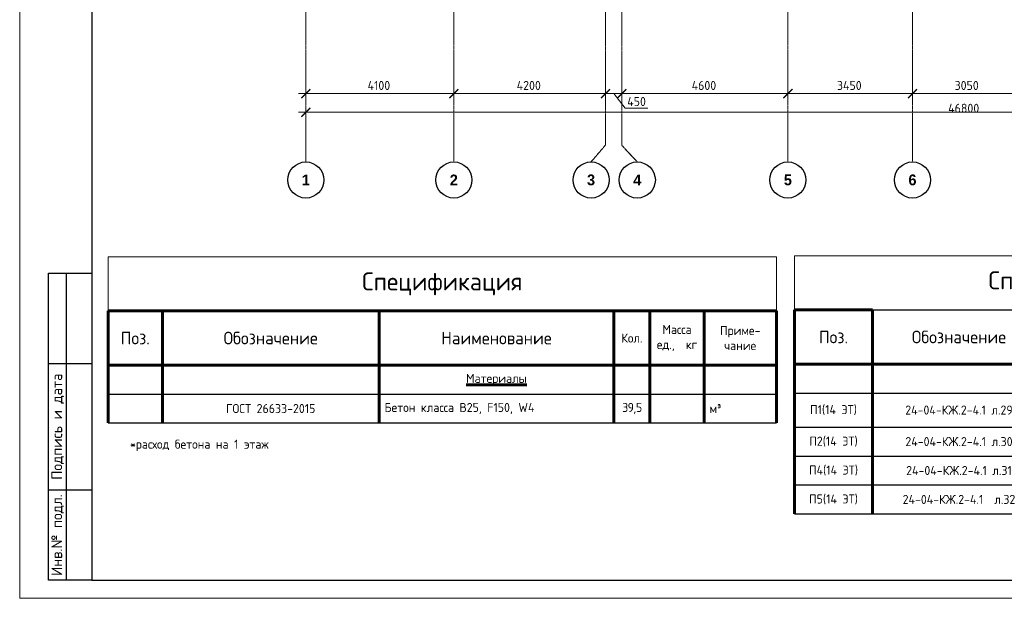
# Model space of a CAD drawing. Header units: millimetres. Extents: x 263826 to 1585445, y -423071 to 70137.
# Tile 31 of 256: x 436521 to 463784, y -330878 to -314867. Entities that reach past the tile are written whole.
import ezdxf
from ezdxf.enums import TextEntityAlignment as Align

# ---------------------------------------------------------------- set-up
doc = ezdxf.new("R2010")
doc.units = ezdxf.units.MM
doc.linetypes.add('______5', pattern=[1100, 800, -100, 100, -100])
doc.linetypes.add('осевая', pattern=[50.8, 31.75, -6.35, 6.35, -6.35])
for name, color, linetype, lineweight in [('Оси', 40, '______5', 18), ('Основная 0.6', 142, 'Continuous', 60), ('РАЗМЕРЫ', 1, 'Continuous', 9), ('Текст', 7, 'Continuous', 25), ('ТОНКИЕ', 7, 'Continuous', 9)]:
    doc.layers.add(name, color=color, linetype=linetype, lineweight=lineweight)
doc.layers.add('ТОЛСТЫЕ_ОСНОВНЫЕ', color=6, linetype='Continuous')
doc.styles.add('Century Gothic', font='GOTHIC.TTF')
doc.styles.add('GOST-2.304_Type-B', font='GOST_Common.ttf')
doc.styles.add('style1', font='GOST_Common.ttf', dxfattribs={"height": 500})
doc.dimstyles.new('СПДС', dxfattribs={"dimscale": 100, "dimtxt": 2.5, "dimasz": 2.5, "dimexe": 1.25, "dimexo": 0, "dimtad": 1, "dimdec": 0, "dimtxsty": 'GOST-2.304_Type-B', "dimblk": 'ARCHTICK', "dimcen": 2.5, "dimdle": 2, "dimadec": 0, "dimazin": 2, "dimtfac": 0.75, "dimtdec": 0, "dimtmove": 1, "dimatfit": 3, "dimfxl": 1, "dimtolj": 1, "dimarcsym": 1})

# ---------------------------------------------------------------- blocks, each defined once
blk = doc.blocks.new('_ArchTick')
at = {"color": 0, "linetype": 'ByBlock', "const_width": 0.15}
blk.add_lwpolyline([(-0.5, -0.5), (0.5, 0.5)], dxfattribs=at)
blk = doc.blocks.new('*D1737')
at = {"color": 0, "lineweight": -2, "transparency": 16777216}
for p, q in [((983646, -19381), (983646, -19256)), ((1030446, -19495), (1030446, -19256)), ((983446, -19381), (1030646, -19381))]:
    blk.add_line(p, q, dxfattribs=at)
at = {"layer": 'DEFPOINTS', "color": 0, "transparency": 16777216}
for p in [(983646, -19381), (1030446, -19381), (1030446, -19495)]:
    blk.add_point(p, dxfattribs=at)
at = {"color": 0, "lineweight": -2, "transparency": 16777216, "xscale": 250, "yscale": 250, "zscale": 250, "rotation": 180}
blk.add_blockref('_ArchTick', (983646, -19381), dxfattribs=at)
at = {"color": 0, "lineweight": -2, "transparency": 16777216, "xscale": 250, "yscale": 250, "zscale": 250}
blk.add_blockref('_ArchTick', (1030446, -19381), dxfattribs=at)
at = {"color": 0, "transparency": 16777216, "insert": (1001863, -19270), "char_height": 250, "width": 104166.67, "attachment_point": 5, "style": 'GOST-2.304_Type-B'}
blk.add_mtext('\\A1;46800', dxfattribs=at)
blk = doc.blocks.new('NSY101')
at = {"color": 0, "linetype": 'ByBlock', "lineweight": -2}
blk.add_circle((0, 0), 50, dxfattribs=at)
blk = doc.blocks.new('СЛОЖНЫЙ_ОБЪЕКТ_31')
at = {"layer": 'Оси', "color": 16, "linetype": 'Continuous', "lineweight": 25, "transparency": 33554687, "xscale": 9.999999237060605, "yscale": 9.999999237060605, "zscale": 9.999999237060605}
blk.add_blockref('NSY101', (8813, -43009), dxfattribs=at)
at = {"layer": 'Оси', "color": 16, "linetype": 'Continuous', "lineweight": 25, "transparency": 33554687, "insert": (8813, -43009), "char_height": 300, "width": 385, "attachment_point": 5, "style": 'Century Gothic'}
blk.add_mtext('\\A1;{\\fCentury Gothic|i0|b1;\\H300.000000;\\W1.000000;\\C16;2}\\P', dxfattribs=at)
blk = doc.blocks.new('СЛОЖНЫЙ_ОБЪЕКТ_32')
at = {"layer": 'Оси', "color": 16, "linetype": 'Continuous', "lineweight": 25, "transparency": 33554687, "xscale": 9.999999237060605, "yscale": 9.999999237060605, "zscale": 9.999999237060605}
blk.add_blockref('NSY101', (18063, -43009), dxfattribs=at)
at = {"layer": 'Оси', "color": 16, "linetype": 'Continuous', "lineweight": 25, "transparency": 33554687, "insert": (18063, -43009), "char_height": 300, "width": 385, "attachment_point": 5, "style": 'Century Gothic'}
blk.add_mtext('\\A1;{\\fCentury Gothic|i0|b1;\\H300.000000;\\W1.000000;\\C16;5}\\P', dxfattribs=at)
blk = doc.blocks.new('СЛОЖНЫЙ_ОБЪЕКТ_33')
at = {"layer": 'Оси', "color": 16, "linetype": 'Continuous', "lineweight": 25, "transparency": 33554687, "xscale": 9.999999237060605, "yscale": 9.999999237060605, "zscale": 9.999999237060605}
blk.add_blockref('NSY101', (21513, -43009), dxfattribs=at)
at = {"layer": 'Оси', "color": 16, "linetype": 'Continuous', "lineweight": 25, "transparency": 33554687, "insert": (21513, -43009), "char_height": 300, "width": 385, "attachment_point": 5, "style": 'Century Gothic'}
blk.add_mtext('\\A1;{\\fCentury Gothic|i0|b1;\\H300.000000;\\W1.000000;\\C16;6}\\P', dxfattribs=at)
blk = doc.blocks.new('СЛОЖНЫЙ_ОБЪЕКТ_46')
at = {"layer": 'Оси', "color": 16, "linetype": 'Continuous', "lineweight": 25, "transparency": 33554687, "xscale": 9.999999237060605, "yscale": 9.999999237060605, "zscale": 9.999999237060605}
blk.add_blockref('NSY101', (5263, -43009), dxfattribs=at)
at = {"layer": 'Оси', "color": 16, "linetype": 'Continuous', "lineweight": 25, "transparency": 33554687, "insert": (5263, -43009), "char_height": 300, "width": 385, "attachment_point": 5, "style": 'Century Gothic'}
blk.add_mtext('\\A1;{\\fCentury Gothic|i0|b1;\\H300.000000;\\W1.000000;\\C16;1}\\P', dxfattribs=at)
blk = doc.blocks.new('СЛОЖНЫЙ_ОБЪЕКТ_48')
at = {"layer": 'Оси', "color": 16, "linetype": 'Continuous', "lineweight": 25, "transparency": 33554687, "xscale": 9.999999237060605, "yscale": 9.999999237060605, "zscale": 9.999999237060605}
blk.add_blockref('NSY101', (13893, -43009), dxfattribs=at)
at = {"layer": 'Оси', "color": 16, "linetype": 'Continuous', "lineweight": 25, "transparency": 33554687, "insert": (13893, -43009), "char_height": 300, "width": 385, "attachment_point": 5, "style": 'Century Gothic'}
blk.add_mtext('\\A1;{\\fCentury Gothic|i0|b1;\\H300.000000;\\W1.000000;\\C16;4}\\P', dxfattribs=at)
blk = doc.blocks.new('СЛОЖНЫЙ_ОБЪЕКТ_49')
at = {"layer": 'Оси', "color": 16, "linetype": 'Continuous', "lineweight": 25, "transparency": 33554687, "xscale": 9.999999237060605, "yscale": 9.999999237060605, "zscale": 9.999999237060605}
blk.add_blockref('NSY101', (12613, -43009), dxfattribs=at)
at = {"layer": 'Оси', "color": 16, "linetype": 'Continuous', "lineweight": 25, "transparency": 33554687, "insert": (12613, -43009), "char_height": 300, "width": 385, "attachment_point": 5, "style": 'Century Gothic'}
blk.add_mtext('\\A1;{\\fCentury Gothic|i0|b1;\\H300.000000;\\W1.000000;\\C16;3}\\P', dxfattribs=at)
blk = doc.blocks.new('*D1723')
at = {"color": 0, "lineweight": -2, "transparency": 16777216}
for p, q in [((983646, -18864), (983646, -18739)), ((987746, -18864), (987746, -18739)), ((983446, -18864), (987946, -18864))]:
    blk.add_line(p, q, dxfattribs=at)
at = {"layer": 'DEFPOINTS', "color": 0, "transparency": 16777216}
for p in [(983646, -18864), (987746, -18864), (987746, -18864)]:
    blk.add_point(p, dxfattribs=at)
at = {"color": 0, "lineweight": -2, "transparency": 16777216, "xscale": 250, "yscale": 250, "zscale": 250, "rotation": 180}
blk.add_blockref('_ArchTick', (983646, -18864), dxfattribs=at)
at = {"color": 0, "lineweight": -2, "transparency": 16777216, "xscale": 250, "yscale": 250, "zscale": 250}
blk.add_blockref('_ArchTick', (987746, -18864), dxfattribs=at)
at = {"color": 0, "transparency": 16777216, "insert": (985670, -18639), "char_height": 250, "width": 83333.33, "attachment_point": 5, "style": 'GOST-2.304_Type-B'}
blk.add_mtext('\\A1;4100', dxfattribs=at)
blk = doc.blocks.new('*D1724')
at = {"color": 0, "lineweight": -2, "transparency": 16777216}
for p, q in [((987746, -18864), (987746, -18739)), ((991946, -18864), (991946, -18739)), ((987546, -18864), (992146, -18864))]:
    blk.add_line(p, q, dxfattribs=at)
at = {"layer": 'DEFPOINTS', "color": 0, "transparency": 16777216}
for p in [(987746, -18864), (991946, -18864), (991946, -18864)]:
    blk.add_point(p, dxfattribs=at)
at = {"color": 0, "lineweight": -2, "transparency": 16777216, "xscale": 250, "yscale": 250, "zscale": 250, "rotation": 180}
blk.add_blockref('_ArchTick', (987746, -18864), dxfattribs=at)
at = {"color": 0, "lineweight": -2, "transparency": 16777216, "xscale": 250, "yscale": 250, "zscale": 250}
blk.add_blockref('_ArchTick', (991946, -18864), dxfattribs=at)
at = {"color": 0, "transparency": 16777216, "insert": (989820, -18639), "char_height": 250, "width": 83333.33, "attachment_point": 5, "style": 'GOST-2.304_Type-B'}
blk.add_mtext('\\A1;4200', dxfattribs=at)
blk = doc.blocks.new('*D1725')
at = {"color": 0, "lineweight": -2, "transparency": 16777216}
for p, q in [((992396, -18864), (992396, -18739)), ((996996, -18864), (996996, -18739)), ((992196, -18864), (997196, -18864))]:
    blk.add_line(p, q, dxfattribs=at)
at = {"layer": 'DEFPOINTS', "color": 0, "transparency": 16777216}
for p in [(992396, -18864), (996996, -18864), (996996, -18864)]:
    blk.add_point(p, dxfattribs=at)
at = {"color": 0, "lineweight": -2, "transparency": 16777216, "xscale": 250, "yscale": 250, "zscale": 250, "rotation": 180}
blk.add_blockref('_ArchTick', (992396, -18864), dxfattribs=at)
at = {"color": 0, "lineweight": -2, "transparency": 16777216, "xscale": 250, "yscale": 250, "zscale": 250}
blk.add_blockref('_ArchTick', (996996, -18864), dxfattribs=at)
at = {"color": 0, "transparency": 16777216, "insert": (994670, -18639), "char_height": 250, "width": 83333.33, "attachment_point": 5, "style": 'GOST-2.304_Type-B'}
blk.add_mtext('\\A1;4600', dxfattribs=at)
blk = doc.blocks.new('*D1726')
at = {"color": 0, "lineweight": -2, "transparency": 16777216}
for p, q in [((996996, -18864), (996996, -18739)), ((1000446, -18864), (1000446, -18739)), ((996796, -18864), (1000646, -18864))]:
    blk.add_line(p, q, dxfattribs=at)
at = {"layer": 'DEFPOINTS', "color": 0, "transparency": 16777216}
for p in [(996996, -18864), (1000446, -18864), (1000446, -18864)]:
    blk.add_point(p, dxfattribs=at)
at = {"color": 0, "lineweight": -2, "transparency": 16777216, "xscale": 250, "yscale": 250, "zscale": 250, "rotation": 180}
blk.add_blockref('_ArchTick', (996996, -18864), dxfattribs=at)
at = {"color": 0, "lineweight": -2, "transparency": 16777216, "xscale": 250, "yscale": 250, "zscale": 250}
blk.add_blockref('_ArchTick', (1000446, -18864), dxfattribs=at)
at = {"color": 0, "transparency": 16777216, "insert": (998695, -18639), "char_height": 250, "width": 83333.33, "attachment_point": 5, "style": 'GOST-2.304_Type-B'}
blk.add_mtext('\\A1;3450', dxfattribs=at)
blk = doc.blocks.new('*D1727')
at = {"color": 0, "lineweight": -2, "transparency": 16777216}
for p, q in [((1000446, -18864), (1000446, -18739)), ((1003496, -18864), (1003496, -18739)), ((1000246, -18864), (1003696, -18864))]:
    blk.add_line(p, q, dxfattribs=at)
at = {"layer": 'DEFPOINTS', "color": 0, "transparency": 16777216}
for p in [(1000446, -18864), (1003496, -18864), (1003496, -18864)]:
    blk.add_point(p, dxfattribs=at)
at = {"color": 0, "lineweight": -2, "transparency": 16777216, "xscale": 250, "yscale": 250, "zscale": 250, "rotation": 180}
blk.add_blockref('_ArchTick', (1000446, -18864), dxfattribs=at)
at = {"color": 0, "lineweight": -2, "transparency": 16777216, "xscale": 250, "yscale": 250, "zscale": 250}
blk.add_blockref('_ArchTick', (1003496, -18864), dxfattribs=at)
at = {"color": 0, "transparency": 16777216, "insert": (1001945, -18639), "char_height": 250, "width": 83333.33, "attachment_point": 5, "style": 'GOST-2.304_Type-B'}
blk.add_mtext('\\A1;3050', dxfattribs=at)
blk = doc.blocks.new('*D1735')
at = {"color": 0, "lineweight": -2, "transparency": 16777216}
for p, q in [((991946, -18739), (991946, -18989)), ((992396, -18802), (992396, -18989)), ((992596, -18864), (991746, -18864)), ((992171, -18864), (992493, -19270)), ((992493, -19270), (993118, -19270))]:
    blk.add_line(p, q, dxfattribs=at)
at = {"layer": 'DEFPOINTS', "color": 0, "transparency": 16777216}
for p in [(991946, -18739), (992396, -18802), (991946, -18864)]:
    blk.add_point(p, dxfattribs=at)
at = {"color": 0, "lineweight": -2, "transparency": 16777216, "xscale": 250, "yscale": 250, "zscale": 250, "rotation": 180}
blk.add_blockref('_ArchTick', (991946, -18864), dxfattribs=at)
at = {"color": 0, "lineweight": -2, "transparency": 16777216, "xscale": 250, "yscale": 250, "zscale": 250}
blk.add_blockref('_ArchTick', (992396, -18864), dxfattribs=at)
at = {"color": 0, "transparency": 16777216, "insert": (992805, -19083), "char_height": 250, "attachment_point": 5, "style": 'GOST-2.304_Type-B'}
blk.add_mtext('\\A1;450', dxfattribs=at)
blk = doc.blocks.new('*U69')
at = {"layer": 'ТОЛСТЫЕ_ОСНОВНЫЕ'}
for p, q in [((8, 5), (8, 90)), ((8, 90), (20, 90)), ((13, 5), (13, 90)), ((8, 65), (20, 65)), ((8, 30), (20, 30)), ((20, 5), (8, 5))]:
    blk.add_line(p, q, dxfattribs=at)
at = {"layer": 'ТОЛСТЫЕ_ОСНОВНЫЕ', "color": 6}
blk.add_lwpolyline([(20, 5), (589, 5), (589, 415), (20, 415)], close=True, dxfattribs=at)
at = {"layer": 'ТОНКИЕ'}
blk.add_lwpolyline([(0, 0), (594, 0), (594, 420), (0, 420)], close=True, dxfattribs=at)
at = {"layer": 'Текст', "style": 'style1'}
for s, p in [('Подпись и дата', (10.5, 47.5)), ('Инв.№ подл.', (10.5, 17.5))]:
    blk.add_text(s, height=3, rotation=90, dxfattribs=at).set_placement(p, align=Align.MIDDLE)
blk = doc.blocks.new('*T1239')
at = {"layer": 'DEFPOINTS', "color": 8, "linetype": 'ByBlock', "lineweight": 0, "transparency": 16777216}
for p, q in [((0, 0), (18500, 0)), ((0, 0), (0, -1500)), ((18500, 0), (18500, -1500))]:
    blk.add_line(p, q, dxfattribs=at)
at = {"layer": 'Основная 0.6', "color": 0, "linetype": 'Continuous', "lineweight": 60, "transparency": 16777216}
for p, q in [((0, -1500), (15000, -1500)), ((0, -1500), (0, -4600)), ((1500, -1500), (1500, -4600)), ((7500, -1500), (7500, -4600)), ((14000, -1500), (14000, -4600)), ((15000, -1500), (15000, -4600)), ((16500, -1500), (16500, -4600)), ((18500, -1500), (18500, -4600)), ((0, -3000), (15000, -3000))]:
    blk.add_line(p, q, dxfattribs=at)
at = {"layer": 'Основная 0.6', "color": 0, "linetype": 'Continuous', "transparency": 16777216}
for p, q in [((15000, -1500), (18500, -1500)), ((15000, -3000), (18500, -3000))]:
    blk.add_line(p, q, dxfattribs=at)
at = {"layer": 'Основная 0.6', "color": 0, "linetype": 'Continuous', "lineweight": -2, "transparency": 16777216}
for p, q in [((0, -3800), (1500, -3800)), ((14000, -3800), (18500, -3800)), ((0, -4600), (1500, -4600)), ((14000, -4600), (18500, -4600))]:
    blk.add_line(p, q, dxfattribs=at)
at = {"layer": 'Основная 0.6', "color": 0, "lineweight": -2, "transparency": 16777216}
for p, q in [((1500, -3800), (14000, -3800)), ((1500, -4600), (14000, -4600))]:
    blk.add_line(p, q, dxfattribs=at)
at = {"layer": 'Основная 0.6', "color": 0, "transparency": 16777216, "style": 'GOST-2.304_Type-B'}
for s, insert, char_height, width, attachment_point in [('Спецификация', (9250, -750), 500, 18200, 5), ('Масса\\Pед.,  кг', (15750, -2250), 250, 1200, 5), ('Приме-\\Pчание', (17500, -2250), 250, 1700, 5), ('Поз.', (750, -2250), 350, 1200, 5), ('Обозначение', (4500, -2250), 350, 5700, 5), ('Наименование', (10750, -2250), 350, 6200, 5), ('Кол.', (14500, -2250), 250, 700, 5), ('{\\LМатериалы}', (10750, -3400), 250, 6200, 5), ('ГОСТ 26633-2015', (4500, -4200), 250, 5700, 5), ('Бетон класса В25, F150, W4', (7650, -4200), 250, 6200, 4), ('{\\T0.9;39,5', (14500, -4200), 250, 700, 5), ('м³', (16650, -4200), 250, 1700, 4)]:
    blk.add_mtext(s, dxfattribs=dict(at, insert=insert, char_height=char_height, width=width, attachment_point=attachment_point))
blk = doc.blocks.new('*T1240')
at = {"layer": 'DEFPOINTS', "color": 8, "linetype": 'ByBlock', "lineweight": 0, "transparency": 16777216}
for p, q in [((0, 0), (17950, 0)), ((0, 0), (0, -1500)), ((17950, 0), (17950, -1500))]:
    blk.add_line(p, q, dxfattribs=at)
at = {"layer": 'Основная 0.6', "color": 0, "linetype": 'Continuous', "lineweight": 60, "transparency": 16777216}
for p, q in [((0, -1500), (2152, -1500)), ((0, -1500), (0, -7145)), ((2152, -1500), (2152, -7145)), ((6950, -1500), (6950, -7145)), ((13450, -1500), (13450, -7145)), ((14450, -1500), (14450, -7145)), ((15950, -1500), (15950, -7145)), ((17950, -1500), (17950, -7145)), ((0, -3000), (14450, -3000))]:
    blk.add_line(p, q, dxfattribs=at)
at = {"layer": 'Основная 0.6', "color": 0, "linetype": 'ByBlock', "lineweight": -2, "transparency": 16777216}
blk.add_line((2152, -1500), (17950, -1500), dxfattribs=at)
at = {"layer": 'Основная 0.6', "color": 0, "linetype": 'Continuous', "transparency": 16777216}
blk.add_line((14450, -3000), (17950, -3000), dxfattribs=at)
at = {"layer": 'Основная 0.6', "color": 0, "linetype": 'Continuous', "lineweight": -2, "transparency": 16777216}
for p, q in [((0, -3800), (2152, -3800)), ((13450, -3800), (17950, -3800)), ((0, -4745), (2152, -4745)), ((13450, -4745), (17950, -4745)), ((0, -5545), (2152, -5545)), ((13450, -5545), (17950, -5545)), ((0, -6345), (2152, -6345)), ((13450, -6345), (17950, -6345)), ((0, -7145), (2152, -7145)), ((13450, -7145), (17950, -7145))]:
    blk.add_line(p, q, dxfattribs=at)
at = {"layer": 'Основная 0.6', "color": 0, "lineweight": -2, "transparency": 16777216}
for p, q in [((2152, -3800), (13450, -3800)), ((2152, -4745), (6950, -4745)), ((2152, -5545), (6950, -5545)), ((2152, -6345), (6950, -6345)), ((2152, -7145), (13450, -7145))]:
    blk.add_line(p, q, dxfattribs=at)
at = {"layer": 'Основная 0.6', "color": 0, "transparency": 16777216, "attachment_point": 5, "style": 'GOST-2.304_Type-B'}
for s, insert, char_height, width in [('Спецификация пилонов', (8975, -750), 500, 17649.63), ('Масса\\Pед.,  кг', (15200, -2250), 250, 1200), ('Приме-\\Pчание', (16950, -2250), 250, 1700), ('Поз.', (1076, -2250), 350, 1851.73), ('Обозначение', (4551, -2250), 350, 4497.9), ('Наименование', (10200, -2250), 350, 6200), ('Кол.', (13950, -2250), 250, 700), ('{\\C256;П1(14 ЭТ)}', (1076, -4272), 250, 1851.73), ('24-04-КЖ.2-4.1 л.29', (4551, -4272), 250, 4497.9), ('20', (13950, -4272), 250, 700), ('{\\C256;П2(14 ЭТ)}', (1076, -5145), 250, 1851.73), ('24-04-КЖ.2-4.1 л.30', (4551, -5145), 250, 4497.9), ('14', (13950, -5145), 250, 700), ('Пилоны 14-го этажа', (10200, -5472), 250, 6200), ('{\\C256;П4(14 ЭТ)}', (1076, -5945), 250, 1851.73), ('24-04-КЖ.2-4.1 л.31', (4551, -5945), 250, 4497.9), ('3', (13950, -5945), 250, 700), ('{\\C256;П5(14 ЭТ)}', (1076, -6745), 250, 1851.73), ('24-04-КЖ.2-4.1  л.32', (4551, -6745), 250, 4497.9), ('16', (13950, -6745), 250, 700)]:
    blk.add_mtext(s, dxfattribs=dict(at, insert=insert, char_height=char_height, width=width))
blk = doc.blocks.new('оси2')
at = {"layer": 'Оси', "color": 16, "linetype": 'осевая', "lineweight": 0, "ltscale": 0.5, "transparency": 33554687}
for p, q in [((983645.5, 5465.4), (983645.8, -20755.1)), ((987745.5, 5465.4), (987745.5, -20739.3)), ((996995.5, 5465.4), (996995.5, -20739.3)), ((1000445.5, 5465.4), (1000445.5, -20739.3)), ((991945.5, 4955.2), (991945.5, -20287.7)), ((992395.5, 4955.2), (992395.5, -20293.6))]:
    blk.add_line(p, q, dxfattribs=at)
at = {"layer": 'Оси', "color": 16, "linetype": 'осевая', "lineweight": 25, "ltscale": 0.5, "transparency": 33554687}
for p, q in [((991545, -20755.1), (991945.5, -20287.7)), ((992825, -20755.1), (992395.5, -20293.6))]:
    blk.add_line(p, q, dxfattribs=at)
at = {"layer": 'Оси', "color": 16, "linetype": 'Continuous', "lineweight": 25, "transparency": 33554687}
for name, p in [('СЛОЖНЫЙ_ОБЪЕКТ_46', (978385.3, 21754.4)), ('СЛОЖНЫЙ_ОБЪЕКТ_31', (978932, 21754.4)), ('СЛОЖНЫЙ_ОБЪЕКТ_49', (978932, 21754.4)), ('СЛОЖНЫЙ_ОБЪЕКТ_48', (978932, 21754.4)), ('СЛОЖНЫЙ_ОБЪЕКТ_32', (978932, 21754.4)), ('СЛОЖНЫЙ_ОБЪЕКТ_33', (978932, 21754.4))]:
    blk.add_blockref(name, p, dxfattribs=at)
for base, p1, p2, picture, middle in [((987745.5, -18864.1), (983645.5, -18864.1), (987745.5, -18864.1), '*D1723', (985670.4, -18864.1)), ((991945.5, -18864.1), (987745.5, -18864.1), (991945.5, -18864.1), '*D1724', (989820.4, -18864.1)), ((996995.5, -18864.1), (992395.5, -18864.1), (996995.5, -18864.1), '*D1725', (994670.4, -18864.1)), ((1000445.5, -18864.1), (996995.5, -18864.1), (1000445.5, -18864.1), '*D1726', (998695.4, -18864.1)), ((1003495.5, -18864.1), (1000445.5, -18864.1), (1003495.5, -18864.1), '*D1727', (1001945.4, -18864.1)), ((1030445.5, -19380.9), (983645.5, -19380.9), (1030445.5, -19495.3), '*D1737', (1001863, -19495.3))]:
    dim = blk.add_linear_dim(base=base, p1=p1, p2=p2, dimstyle='СПДС', override={"dimgap": 1})
    dim.commit()
    dim.dimension.update_dxf_attribs({"geometry": picture, "text_midpoint": middle, "dimtype": 160})
dim = blk.add_linear_dim(base=(991945.5, -18864.1), p1=(992395.5, -18801.6), p2=(991945.5, -18739.1), dimstyle='СПДС')
dim.commit()
dim.dimension.update_dxf_attribs({"geometry": '*D1735', "text_midpoint": (992555.1, -19270.3), "dimtype": 160})

msp = doc.modelspace()

# ---------------------------------------------------------------- block references
at = {"xscale": 100, "yscale": 100, "zscale": 100}
msp.add_blockref('*U69', (436520.8066, -330877.58194, 3100), dxfattribs=at)
for name, p in [('*T1239', (438971.73084, -321426.4577)), ('*T1240', (457977.60802, -321396.7895))]:
    msp.add_blockref(name, p)
at = {"layer": 'РАЗМЕРЫ'}
msp.add_blockref('оси2', (-539203.53067, -298047.43065, -559.99999), dxfattribs=at)

# ---------------------------------------------------------------- texts
at = {"ltscale": 100, "insert": (439575.4114, -326488.39473), "char_height": 250, "width": 17398.1240905, "attachment_point": 1, "style": 'GOST-2.304_Type-B'}
msp.add_mtext('*расход бетона на 1 этаж', dxfattribs=at)

doc.saveas('drawing.dxf')
